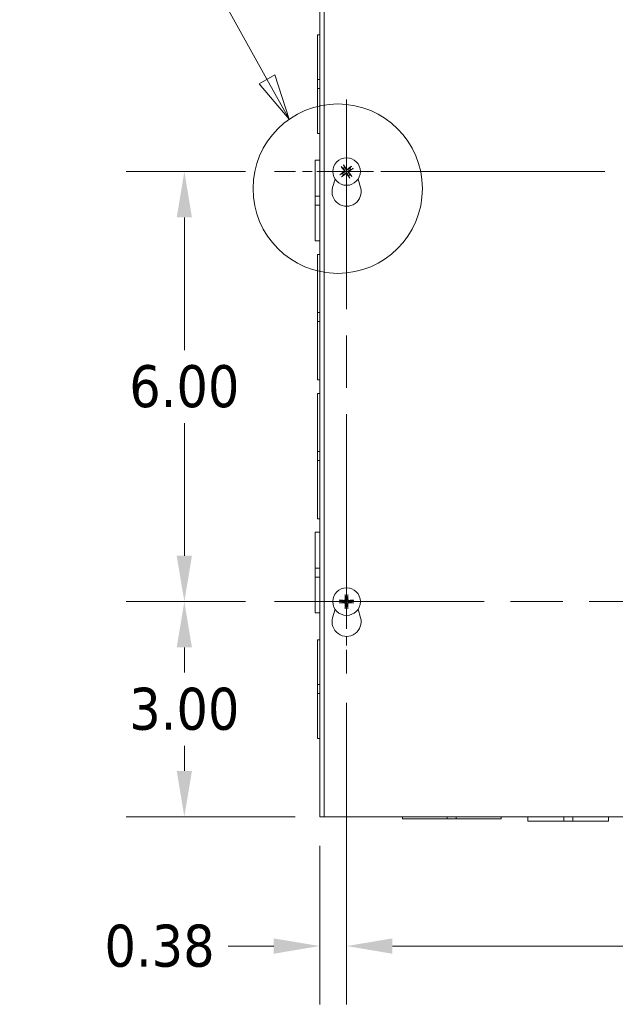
# Model space of a CAD drawing. Header units: inches. Extents: x 4 to 107, y 3 to 66.
# Tile 3 of 13: x 17.18 to 25.49, y 29.77 to 43.51. Entities that reach past the tile are written whole.
import ezdxf

# ---------------------------------------------------------------- set-up
doc = ezdxf.new("R2010")
doc.units = ezdxf.units.IN
doc.header["$LTSCALE"] = 6.5
doc.header["$MEASUREMENT"] = 0
doc.linetypes.add('CHAIN', pattern=[0.7087, 0.4724, -0.0591, 0.1181, -0.0591])
doc.linetypes.add('DOUBLE_DASH_CHAIN', pattern=[1.2403, 0.6614, -0.0827, 0.1654, -0.0827, 0.1654, -0.0827])
for name, color, linetype, lineweight in [('Center Mark (ANSI)', 7, 'Continuous', 5), ('Centerline (ANSI)', 7, 'Continuous', 5), ('Detail Boundary (ANSI)', 7, 'DOUBLE_DASH_CHAIN', 5), ('Dimension (ANSI)', 7, 'Continuous', 5), ('Visible (ANSI)', 7, 'Continuous', 5)]:
    doc.layers.add(name, color=color, linetype=linetype, lineweight=lineweight)
doc.styles.add('Label Text (ANSI)', font='tahoma.ttf')
doc.styles.add('ROMANS', font='tahoma.ttf')
doc.dimstyles.new('Default (ANSI)', dxfattribs={"dimscale": 6.5, "dimtxt": 0.09, "dimasz": 0.098425, "dimexe": 0.125, "dimexo": 0.0625, "dimgap": 0.031496, "dimtad": 0, "dimtih": 1, "dimtoh": 1, "dimrnd": 1e-08, "dimzin": 0, "dimdsep": 46, "dimtxsty": 'ROMANS', "dimcen": 0.09, "dimdle": 0.393701, "dimclrd": 256, "dimclre": 256, "dimclrt": 256, "dimadec": 0, "dimazin": 0, "dimtfac": 1.111111, "dimtofl": 0, "dimtmove": 0, "dimatfit": 3, "dimfxl": 0, "dimtolj": 1, "dimtzin": 0, "dimlwd": -1, "dimlwe": -1, "dimarcsym": 0})

# ---------------------------------------------------------------- blocks, each defined once
blk = doc.blocks.new('2dDetail0')
at = {"layer": 'Detail Boundary (ANSI)', "linetype": 'Continuous'}
for p, q in [((2.9243, 7.0149), (2.8258, 7.0149)), ((3.1741, 6.566), (2.9243, 7.0149)), ((3.1911, 6.5754), (3.1571, 6.5565)), ((3.2218, 6.4803), (3.1911, 6.5754)), ((3.1571, 6.5565), (3.2218, 6.4803)), ((3.1741, 6.566), (3.2218, 6.4803))]:
    blk.add_line(p, q, dxfattribs=at)
at = {"layer": 'Detail Boundary (ANSI)', "linetype": 'Continuous', "flags": 128}
blk.add_lwpolyline([(3.1571, 6.5565), (3.2218, 6.4803)], dxfattribs=at)
at = {"layer": 'Detail Boundary (ANSI)', "ltscale": 0.460554}
blk.add_circle((3.3259, 6.3312), 0.1818, dxfattribs=at)
at = {"layer": 'Detail Boundary (ANSI)'}
blk.add_solid([(3.1571, 6.5565), (3.2218, 6.4803), (3.1911, 6.5754), (3.1571, 6.5565)], dxfattribs=at)
at = {"layer": 'Detail Boundary (ANSI)', "insert": (2.6424, 6.9249), "char_height": 0.18, "attachment_point": 7, "style": 'Label Text (ANSI)'}
blk.add_mtext('A', dxfattribs=at)
blk = doc.blocks.new('*D35')
at = {"layer": 'Defpoints', "color": 0}
for p in [(20.738, 35.392), (19.479, 32.392), (21.43, 32.392)]:
    blk.add_point(p, dxfattribs=at)
at = {"layer": 'Dimension (ANSI)'}
for p, q in [((20.331, 35.392), (18.666, 35.392)), ((19.479, 34.752), (19.479, 34.401)), ((19.479, 33.031), (19.479, 33.382)), ((21.023, 32.392), (18.666, 32.392))]:
    blk.add_line(p, q, dxfattribs=at)
for points in [[(19.372, 34.752), (19.585, 34.752), (19.479, 35.392)], [(19.372, 33.031), (19.585, 33.031), (19.479, 32.392)]]:
    blk.add_solid(points, dxfattribs=at)
at = {"layer": 'Dimension (ANSI)', "insert": (19.479, 33.892), "char_height": 0.585, "attachment_point": 5, "style": 'ROMANS'}
blk.add_mtext('\\A1;3.00', dxfattribs=at)
blk = doc.blocks.new('*D36')
at = {"layer": 'Defpoints', "color": 0}
for p in [(20.738, 41.392), (19.479, 35.392), (20.738, 35.392)]:
    blk.add_point(p, dxfattribs=at)
at = {"layer": 'Dimension (ANSI)'}
for p, q in [((20.331, 41.392), (18.666, 41.392)), ((19.479, 40.752), (19.479, 38.901)), ((19.479, 36.031), (19.479, 37.882)), ((20.331, 35.392), (18.666, 35.392))]:
    blk.add_line(p, q, dxfattribs=at)
for points in [[(19.372, 40.752), (19.585, 40.752), (19.479, 41.392)], [(19.372, 36.031), (19.585, 36.031), (19.479, 35.392)]]:
    blk.add_solid(points, dxfattribs=at)
at = {"layer": 'Dimension (ANSI)', "insert": (19.479, 38.392), "char_height": 0.585, "attachment_point": 5, "style": 'ROMANS'}
blk.add_mtext('\\A1;6.00', dxfattribs=at)
blk = doc.blocks.new('*D37')
at = {"layer": 'Defpoints', "color": 0}
for p in [(21.742, 34.387), (21.367, 32.392), (21.367, 30.587)]:
    blk.add_point(p, dxfattribs=at)
at = {"layer": 'Dimension (ANSI)'}
for p, q in [((21.742, 33.981), (21.742, 29.774)), ((21.367, 31.985), (21.367, 29.774)), ((20.727, 30.587), (20.088, 30.587)), ((22.382, 30.587), (23.022, 30.587))]:
    blk.add_line(p, q, dxfattribs=at)
for points in [[(20.727, 30.694), (20.727, 30.48), (21.367, 30.587)], [(22.382, 30.694), (22.382, 30.48), (21.742, 30.587)]]:
    blk.add_solid(points, dxfattribs=at)
at = {"layer": 'Dimension (ANSI)', "insert": (19.133, 30.587), "char_height": 0.585, "attachment_point": 5, "style": 'ROMANS'}
blk.add_mtext('\\A1;0.38', dxfattribs=at)
blk = doc.blocks.new('*D38')
at = {"layer": 'Defpoints', "color": 0}
for p in [(21.742, 34.387), (33.117, 34.387), (33.117, 30.587)]:
    blk.add_point(p, dxfattribs=at)
at = {"layer": 'Dimension (ANSI)'}
for p, q in [((21.742, 33.981), (21.742, 29.774)), ((33.117, 33.981), (33.117, 29.774)), ((22.382, 30.587), (26.284, 30.587)), ((32.477, 30.587), (28.576, 30.587))]:
    blk.add_line(p, q, dxfattribs=at)
for points in [[(22.382, 30.694), (22.382, 30.48), (21.742, 30.587)], [(32.477, 30.694), (32.477, 30.48), (33.117, 30.587)]]:
    blk.add_solid(points, dxfattribs=at)
at = {"layer": 'Dimension (ANSI)', "insert": (27.43, 30.587), "char_height": 0.585, "attachment_point": 5, "style": 'ROMANS'}
blk.add_mtext('\\A1;11.38', dxfattribs=at)

msp = doc.modelspace()

# ---------------------------------------------------------------- linework, layer by layer
at = {"layer": 'Center Mark (ANSI)', "linetype": 'CHAIN', "ltscale": 0.1716}
for p, q in [((21.7422, 40.3871), (21.7422, 42.3961)), ((22.7467, 41.3916), (20.7377, 41.3916)), ((21.7422, 36.3961), (21.7422, 34.3871)), ((22.7467, 35.3916), (20.7377, 35.3916))]:
    msp.add_line(p, q, dxfattribs=at)
at = {"layer": 'Centerline (ANSI)', "linetype": 'CHAIN', "ltscale": 0.952448}
for p, q in [((21.7422, 42.3961), (21.7422, 34.3871)), ((34.1217, 41.3916), (20.7377, 41.3916)), ((20.7377, 35.3916), (34.1217, 35.3916))]:
    msp.add_line(p, q, dxfattribs=at)
at = {"layer": 'Visible (ANSI)'}
for p, q in [((21.3672, 32.3916), (21.3672, 44.3916)), ((21.4297, 32.3916), (21.4297, 44.3916)), ((21.3359, 42.6741), (21.3359, 43.2991)), ((21.3672, 43.2991), (21.3359, 43.2991)), ((21.3359, 42.6741), (21.3359, 42.5491)), ((21.3672, 42.6741), (21.3359, 42.6741)), ((21.3359, 41.9241), (21.3359, 42.5491)), ((21.3359, 42.5491), (21.3672, 42.5491)), ((21.3672, 41.9241), (21.3359, 41.9241)), ((21.3047, 41.0492), (21.3047, 41.5491)), ((21.3672, 41.5491), (21.3047, 41.5491)), ((21.6836, 41.3637), (21.6588, 41.3522)), ((21.674, 41.4537), (21.6944, 41.4354)), ((21.6801, 41.3234), (21.6983, 41.3438)), ((21.7142, 41.4501), (21.7028, 41.475)), ((21.8043, 41.4598), (21.786, 41.4394)), ((21.8104, 41.3295), (21.79, 41.3478)), ((21.8007, 41.4195), (21.8256, 41.431)), ((21.5472, 41.1669), (21.5816, 41.2863)), ((21.7701, 41.3331), (21.7816, 41.3082)), ((21.9027, 41.2863), (21.9372, 41.1669)), ((21.3047, 41.0492), (21.3047, 40.924)), ((21.3672, 41.0492), (21.3047, 41.0492)), ((21.3672, 40.924), (21.3047, 40.924)), ((21.3047, 40.4241), (21.3047, 40.924)), ((21.3672, 40.4241), (21.3047, 40.4241)), ((21.3359, 39.4241), (21.3359, 40.2366)), ((21.3672, 40.2366), (21.3359, 40.2366)), ((21.3359, 39.4241), (21.3359, 39.2991)), ((21.3672, 39.4241), (21.3359, 39.4241)), ((21.3359, 38.4866), (21.3359, 39.2991)), ((21.3359, 39.2991), (21.3672, 39.2991)), ((21.3672, 38.4866), (21.3359, 38.4866)), ((21.3359, 37.4841), (21.3359, 38.2966)), ((21.3672, 38.2966), (21.3359, 38.2966)), ((21.3359, 37.4841), (21.3359, 37.3591)), ((21.3672, 37.4841), (21.3359, 37.4841)), ((21.3359, 37.3591), (21.3672, 37.3591)), ((21.3359, 36.5466), (21.3359, 37.3591)), ((21.3672, 36.5466), (21.3359, 36.5466)), ((21.3047, 35.8592), (21.3047, 36.3591)), ((21.3672, 36.3591), (21.3047, 36.3591)), ((21.3047, 35.8592), (21.3047, 35.734)), ((21.3672, 35.8592), (21.3047, 35.8592)), ((21.3672, 35.734), (21.3047, 35.734)), ((21.3047, 35.2341), (21.3047, 35.734)), ((21.7243, 35.4821), (21.7298, 35.4553)), ((21.7545, 35.4553), (21.7601, 35.4821)), ((21.6785, 35.4039), (21.6517, 35.4095)), ((21.6517, 35.3737), (21.6785, 35.3792)), ((21.7298, 35.3279), (21.7243, 35.3011)), ((21.7601, 35.3011), (21.7545, 35.3279)), ((21.8327, 35.4095), (21.8058, 35.4039)), ((21.8058, 35.3792), (21.8327, 35.3737)), ((21.3672, 35.2341), (21.3047, 35.2341)), ((21.5472, 35.1669), (21.5816, 35.2863)), ((21.9027, 35.2863), (21.9372, 35.1669)), ((21.3359, 34.2341), (21.3359, 34.8591)), ((21.3672, 34.8591), (21.3359, 34.8591)), ((21.3359, 34.2341), (21.3359, 34.1091)), ((21.3672, 34.2341), (21.3359, 34.2341)), ((21.3359, 34.1091), (21.3672, 34.1091)), ((21.3359, 33.4841), (21.3359, 34.1091)), ((21.3672, 33.4841), (21.3359, 33.4841)), ((21.3672, 32.3916), (21.4297, 32.3916)), ((33.4297, 32.3916), (21.4297, 32.3916)), ((22.5222, 32.3916), (22.5222, 32.3603)), ((23.1471, 32.3603), (22.5222, 32.3603)), ((23.1471, 32.3603), (23.1471, 32.3916)), ((23.1471, 32.3603), (23.2721, 32.3603)), ((23.2721, 32.3603), (23.2721, 32.3916)), ((23.8972, 32.3603), (23.2721, 32.3603)), ((23.8972, 32.3916), (23.8972, 32.3603)), ((24.2722, 32.3916), (24.2722, 32.3291)), ((24.7721, 32.3291), (24.2722, 32.3291)), ((24.7721, 32.3916), (24.7721, 32.3291)), ((24.7721, 32.3291), (24.8971, 32.3291)), ((24.8971, 32.3916), (24.8971, 32.3291)), ((25.3972, 32.3291), (24.8971, 32.3291)), ((25.3972, 32.3916), (25.3972, 32.3291))]:
    msp.add_line(p, q, dxfattribs=at)
for centre in [(21.7422, 41.3916), (21.7422, 35.3916)]:
    msp.add_circle(centre, 0.192, dxfattribs=at)
for centre, radius, start, end in [((21.7422, 41.3916), 0.0649, 205.51856, 227.47432), ((21.7422, 41.3916), 0.0649, 115.51856, 137.47432), ((21.7422, 41.3916), 0.0649, 295.51856, 317.47432), ((21.7422, 41.3916), 0.0649, 25.51856, 47.47432), ((21.7422, 41.1106), 0.203, 163.88417, 16.11583), ((21.7422, 35.3916), 0.0649, 79.02212, 100.97788), ((21.7422, 35.3916), 0.0649, 169.02212, 190.97788), ((21.7422, 35.3916), 0.0649, 259.02212, 280.97788), ((21.7422, 35.3916), 0.0649, 349.02212, 10.97788), ((21.7422, 35.1106), 0.203, 163.88417, 16.11583)]:
    msp.add_arc(centre, radius, start, end, dxfattribs=at)
for centre, major_axis, start_param, end_param in [((21.7384, 41.389), (-0.1453, 0.2083), 4.8397556, 5.1243436), ((21.7448, 41.3878), (-0.2083, -0.1453), 4.8397556, 5.1243436), ((21.7458, 41.3944), (0.1567, -0.1998), 4.3004343, 4.5850223), ((21.7393, 41.3952), (0.1998, 0.1567), 4.3004343, 4.5850223), ((21.7459, 41.3942), (0.1453, -0.2083), 4.8397556, 5.1243436), ((21.745, 41.388), (-0.1998, -0.1567), 4.3004343, 4.5850223), ((21.7386, 41.3888), (-0.1567, 0.1998), 4.3004343, 4.5850223), ((21.7396, 41.3954), (0.2083, 0.1453), 4.8397556, 5.1243436), ((21.7468, 35.3917), (0.0071, -0.2539), 4.3004343, 4.5850223), ((21.7376, 35.3917), (0.0071, 0.2539), 4.8397556, 5.1243436), ((21.742, 35.387), (-0.2539, 0.0071), 4.8397556, 5.1243436), ((21.742, 35.3962), (0.2539, 0.0071), 4.3004343, 4.5850223), ((21.7468, 35.3915), (-0.0071, -0.2539), 4.8397556, 5.1243436), ((21.7376, 35.3915), (-0.0071, 0.2539), 4.3004343, 4.5850223), ((21.7423, 35.387), (-0.2539, -0.0071), 4.3004343, 4.5850223), ((21.7423, 35.3962), (0.2539, -0.0071), 4.8397556, 5.1243436)]:
    msp.add_ellipse(centre, major_axis=major_axis, ratio=0.0871557, start_param=start_param, end_param=end_param, dxfattribs=at)
for points, knots in [([(21.6969, 41.484), (21.6969, 41.4839), (21.697, 41.4839), (21.6976, 41.4831), (21.6983, 41.4821), (21.6995, 41.4804), (21.7001, 41.4794), (21.7012, 41.4778), (21.7017, 41.477), (21.7023, 41.4758), (21.7026, 41.4753), (21.7028, 41.475)], [0.022881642, 0.022881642, 0.022881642, 0.022881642, 0.02337727, 0.02337727, 0.03121301, 0.03121301, 0.039042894, 0.039042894, 0.046782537, 0.046782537, 0.053048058, 0.053048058, 0.053048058, 0.053048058]), ([(21.6498, 41.3463), (21.6498, 41.3463), (21.6499, 41.3464), (21.6507, 41.347), (21.6517, 41.3477), (21.6534, 41.3489), (21.6544, 41.3496), (21.656, 41.3506), (21.6568, 41.3511), (21.6579, 41.3518), (21.6584, 41.352), (21.6588, 41.3522)], [0.022881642, 0.022881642, 0.022881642, 0.022881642, 0.02337727, 0.02337727, 0.03121301, 0.03121301, 0.039042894, 0.039042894, 0.046782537, 0.046782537, 0.053048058, 0.053048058, 0.053048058, 0.053048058]), ([(21.674, 41.4537), (21.6737, 41.4539), (21.6733, 41.4543), (21.6724, 41.4553), (21.6717, 41.456), (21.6705, 41.4575), (21.6697, 41.4584), (21.6685, 41.46), (21.6677, 41.461), (21.6671, 41.4618), (21.6671, 41.4619), (21.6671, 41.4619)], [0.071294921, 0.071294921, 0.071294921, 0.071294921, 0.077560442, 0.077560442, 0.085300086, 0.085300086, 0.09312997, 0.09312997, 0.100965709, 0.100965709, 0.101461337, 0.101461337, 0.101461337, 0.101461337]), ([(21.7086, 41.4063), (21.7096, 41.405), (21.7104, 41.4034), (21.7113, 41.4), (21.7114, 41.3982), (21.711, 41.395), (21.7105, 41.3933), (21.7088, 41.3902), (21.7076, 41.3889), (21.7062, 41.3877), (21.706, 41.3875), (21.7058, 41.3874)], [0, 0, 0, 0, 0.012558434, 0.012558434, 0.025116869, 0.025116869, 0.037659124, 0.037659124, 0.050201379, 0.050201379, 0.052067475, 0.052067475, 0.052067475, 0.052067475]), ([(21.7151, 41.4114), (21.7167, 41.4096), (21.7179, 41.4074), (21.7193, 41.4038), (21.7198, 41.4021), (21.7202, 41.3985), (21.7202, 41.3966), (21.7197, 41.3932), (21.7192, 41.3914), (21.7177, 41.3881), (21.7168, 41.3866), (21.7144, 41.3836), (21.7125, 41.3819), (21.7105, 41.3806)], [0.235993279, 0.235993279, 0.235993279, 0.235993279, 0.254932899, 0.254932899, 0.268112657, 0.268112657, 0.281292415, 0.281292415, 0.294472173, 0.294472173, 0.307651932, 0.307651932, 0.326591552, 0.326591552, 0.326591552, 0.326591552]), ([(21.7224, 41.3645), (21.7242, 41.3661), (21.7264, 41.3674), (21.73, 41.3688), (21.7317, 41.3692), (21.7353, 41.3697), (21.7371, 41.3696), (21.7406, 41.3691), (21.7423, 41.3686), (21.7456, 41.3671), (21.7472, 41.3662), (21.7502, 41.3638), (21.7519, 41.3619), (21.7532, 41.3599)], [0.235993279, 0.235993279, 0.235993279, 0.235993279, 0.254932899, 0.254932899, 0.268112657, 0.268112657, 0.281292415, 0.281292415, 0.294472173, 0.294472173, 0.307651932, 0.307651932, 0.326591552, 0.326591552, 0.326591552, 0.326591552]), ([(21.7275, 41.358), (21.7288, 41.359), (21.7304, 41.3598), (21.7338, 41.3607), (21.7355, 41.3609), (21.7388, 41.3605), (21.7405, 41.3599), (21.7436, 41.3582), (21.7449, 41.3571), (21.7461, 41.3556), (21.7462, 41.3554), (21.7464, 41.3552)], [0, 0, 0, 0, 0.012558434, 0.012558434, 0.025116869, 0.025116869, 0.037659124, 0.037659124, 0.050201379, 0.050201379, 0.052067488, 0.052067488, 0.052067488, 0.052067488]), ([(21.7619, 41.4187), (21.7601, 41.4171), (21.758, 41.4158), (21.7544, 41.4144), (21.7526, 41.414), (21.7491, 41.4135), (21.7472, 41.4136), (21.7438, 41.4141), (21.742, 41.4146), (21.7387, 41.4161), (21.7372, 41.417), (21.7341, 41.4194), (21.7325, 41.4212), (21.7312, 41.4233)], [0.235993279, 0.235993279, 0.235993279, 0.235993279, 0.254932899, 0.254932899, 0.268112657, 0.268112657, 0.281292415, 0.281292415, 0.294472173, 0.294472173, 0.307651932, 0.307651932, 0.326591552, 0.326591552, 0.326591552, 0.326591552]), ([(21.7568, 41.4252), (21.7555, 41.4242), (21.754, 41.4234), (21.7506, 41.4224), (21.7488, 41.4223), (21.7455, 41.4227), (21.7438, 41.4233), (21.7408, 41.425), (21.7394, 41.4261), (21.7383, 41.4276), (21.7381, 41.4278), (21.738, 41.428)], [0, 0, 0, 0, 0.01255561, 0.01255561, 0.02511122, 0.02511122, 0.037656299, 0.037656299, 0.050201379, 0.050201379, 0.052067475, 0.052067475, 0.052067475, 0.052067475]), ([(21.7692, 41.3718), (21.7677, 41.3736), (21.7664, 41.3758), (21.765, 41.3794), (21.7645, 41.3811), (21.7641, 41.3847), (21.7642, 41.3866), (21.7647, 41.39), (21.7652, 41.3918), (21.7666, 41.3951), (21.7676, 41.3966), (21.77, 41.3996), (21.7718, 41.4013), (21.7738, 41.4026)], [0.235993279, 0.235993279, 0.235993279, 0.235993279, 0.254932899, 0.254932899, 0.268112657, 0.268112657, 0.281292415, 0.281292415, 0.294472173, 0.294472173, 0.307651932, 0.307651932, 0.326591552, 0.326591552, 0.326591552, 0.326591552]), ([(21.7758, 41.3769), (21.7748, 41.3782), (21.7739, 41.3798), (21.773, 41.3832), (21.7729, 41.385), (21.7733, 41.3882), (21.7738, 41.3899), (21.7755, 41.393), (21.7767, 41.3943), (21.7782, 41.3955), (21.7784, 41.3957), (21.7786, 41.3958)], [0, 0, 0, 0, 0.012558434, 0.012558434, 0.025116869, 0.025116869, 0.037659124, 0.037659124, 0.050201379, 0.050201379, 0.052067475, 0.052067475, 0.052067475, 0.052067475]), ([(21.8043, 41.4598), (21.8045, 41.4601), (21.8049, 41.4605), (21.8059, 41.4614), (21.8066, 41.4621), (21.8081, 41.4633), (21.809, 41.464), (21.8106, 41.4653), (21.8116, 41.466), (21.8124, 41.4666), (21.8125, 41.4667), (21.8125, 41.4667)], [0.071294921, 0.071294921, 0.071294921, 0.071294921, 0.077560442, 0.077560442, 0.085300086, 0.085300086, 0.09312997, 0.09312997, 0.100965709, 0.100965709, 0.101461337, 0.101461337, 0.101461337, 0.101461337]), ([(21.8346, 41.4369), (21.8345, 41.4368), (21.8345, 41.4368), (21.8337, 41.4362), (21.8327, 41.4355), (21.831, 41.4343), (21.83, 41.4336), (21.8284, 41.4326), (21.8275, 41.4321), (21.8264, 41.4314), (21.8259, 41.4312), (21.8256, 41.431)], [0.022881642, 0.022881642, 0.022881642, 0.022881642, 0.02337727, 0.02337727, 0.03121301, 0.03121301, 0.039042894, 0.039042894, 0.046782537, 0.046782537, 0.053048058, 0.053048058, 0.053048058, 0.053048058]), ([(21.6801, 41.3234), (21.6798, 41.3231), (21.6794, 41.3227), (21.6785, 41.3218), (21.6777, 41.3211), (21.6763, 41.3199), (21.6753, 41.3192), (21.6737, 41.3179), (21.6728, 41.3172), (21.6719, 41.3166), (21.6719, 41.3165), (21.6718, 41.3165)], [0.071294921, 0.071294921, 0.071294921, 0.071294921, 0.077560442, 0.077560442, 0.085300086, 0.085300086, 0.09312997, 0.09312997, 0.100965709, 0.100965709, 0.101461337, 0.101461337, 0.101461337, 0.101461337]), ([(21.7875, 41.2992), (21.7874, 41.2993), (21.7874, 41.2993), (21.7868, 41.3001), (21.7861, 41.3011), (21.7849, 41.3028), (21.7842, 41.3038), (21.7832, 41.3054), (21.7827, 41.3062), (21.782, 41.3074), (21.7818, 41.3079), (21.7816, 41.3082)], [0.022881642, 0.022881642, 0.022881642, 0.022881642, 0.02337727, 0.02337727, 0.03121301, 0.03121301, 0.039042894, 0.039042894, 0.046782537, 0.046782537, 0.053048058, 0.053048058, 0.053048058, 0.053048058]), ([(21.8104, 41.3295), (21.8107, 41.3293), (21.8111, 41.3289), (21.812, 41.3279), (21.8126, 41.3272), (21.8138, 41.3257), (21.8146, 41.3248), (21.8159, 41.3232), (21.8166, 41.3222), (21.8172, 41.3214), (21.8172, 41.3213), (21.8173, 41.3213)], [0.071294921, 0.071294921, 0.071294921, 0.071294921, 0.077560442, 0.077560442, 0.085300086, 0.085300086, 0.09312997, 0.09312997, 0.100965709, 0.100965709, 0.101461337, 0.101461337, 0.101461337, 0.101461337]), ([(21.7243, 35.4821), (21.7242, 35.4825), (21.7241, 35.483), (21.724, 35.4843), (21.7239, 35.4853), (21.7237, 35.4872), (21.7237, 35.4884), (21.7236, 35.4905), (21.7236, 35.4917), (21.7236, 35.4927), (21.7236, 35.4927), (21.7236, 35.4928)], [0.071294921, 0.071294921, 0.071294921, 0.071294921, 0.077560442, 0.077560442, 0.085300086, 0.085300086, 0.09312997, 0.09312997, 0.100965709, 0.100965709, 0.101461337, 0.101461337, 0.101461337, 0.101461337]), ([(21.7607, 35.4928), (21.7607, 35.4927), (21.7607, 35.4927), (21.7607, 35.4917), (21.7607, 35.4905), (21.7607, 35.4884), (21.7606, 35.4872), (21.7605, 35.4853), (21.7604, 35.4843), (21.7602, 35.483), (21.7602, 35.4825), (21.7601, 35.4821)], [0.022881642, 0.022881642, 0.022881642, 0.022881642, 0.02337727, 0.02337727, 0.03121301, 0.03121301, 0.039042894, 0.039042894, 0.046782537, 0.046782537, 0.053048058, 0.053048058, 0.053048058, 0.053048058]), ([(21.641, 35.4101), (21.641, 35.4101), (21.6411, 35.4101), (21.6421, 35.4102), (21.6433, 35.4101), (21.6454, 35.4101), (21.6466, 35.41), (21.6485, 35.4099), (21.6495, 35.4098), (21.6508, 35.4097), (21.6513, 35.4096), (21.6517, 35.4095)], [0.022881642, 0.022881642, 0.022881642, 0.022881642, 0.02337727, 0.02337727, 0.03121301, 0.03121301, 0.039042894, 0.039042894, 0.046782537, 0.046782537, 0.053048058, 0.053048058, 0.053048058, 0.053048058]), ([(21.6517, 35.3737), (21.6513, 35.3736), (21.6508, 35.3735), (21.6495, 35.3734), (21.6485, 35.3733), (21.6466, 35.3732), (21.6454, 35.3731), (21.6433, 35.3731), (21.6421, 35.373), (21.6411, 35.3731), (21.641, 35.3731), (21.641, 35.3731)], [0.071294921, 0.071294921, 0.071294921, 0.071294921, 0.077560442, 0.077560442, 0.085300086, 0.085300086, 0.09312997, 0.09312997, 0.100965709, 0.100965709, 0.101461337, 0.101461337, 0.101461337, 0.101461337]), ([(21.7322, 35.4236), (21.7323, 35.4212), (21.7321, 35.4187), (21.7311, 35.415), (21.7304, 35.4133), (21.7286, 35.4102), (21.7275, 35.4087), (21.7251, 35.4063), (21.7236, 35.4051), (21.7204, 35.4034), (21.7188, 35.4027), (21.715, 35.4017), (21.7126, 35.4014), (21.7102, 35.4016)], [0.235993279, 0.235993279, 0.235993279, 0.235993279, 0.254932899, 0.254932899, 0.268112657, 0.268112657, 0.281292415, 0.281292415, 0.294472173, 0.294472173, 0.307651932, 0.307651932, 0.326591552, 0.326591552, 0.326591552, 0.326591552]), ([(21.7102, 35.3816), (21.7126, 35.3818), (21.715, 35.3815), (21.7188, 35.3805), (21.7204, 35.3798), (21.7236, 35.3781), (21.7251, 35.3769), (21.7275, 35.3745), (21.7286, 35.373), (21.7304, 35.3699), (21.7311, 35.3682), (21.7321, 35.3645), (21.7323, 35.362), (21.7322, 35.3596)], [0.235993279, 0.235993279, 0.235993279, 0.235993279, 0.254932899, 0.254932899, 0.268112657, 0.268112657, 0.281292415, 0.281292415, 0.294472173, 0.294472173, 0.307651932, 0.307651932, 0.326591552, 0.326591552, 0.326591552, 0.326591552]), ([(21.7239, 35.4234), (21.7239, 35.4217), (21.7236, 35.42), (21.7224, 35.4167), (21.7214, 35.4152), (21.7191, 35.4128), (21.7177, 35.4118), (21.7145, 35.4103), (21.7128, 35.4099), (21.7109, 35.4099), (21.7107, 35.4099), (21.7104, 35.4099)], [0, 0, 0, 0, 0.012558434, 0.012558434, 0.025116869, 0.025116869, 0.037659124, 0.037659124, 0.050201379, 0.050201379, 0.052067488, 0.052067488, 0.052067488, 0.052067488]), ([(21.7104, 35.3733), (21.7121, 35.3734), (21.7138, 35.3731), (21.7171, 35.3718), (21.7186, 35.3708), (21.721, 35.3686), (21.722, 35.3671), (21.7234, 35.3639), (21.7238, 35.3622), (21.7239, 35.3603), (21.7239, 35.3601), (21.7239, 35.3598)], [0, 0, 0, 0, 0.012558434, 0.012558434, 0.025116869, 0.025116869, 0.037659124, 0.037659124, 0.050201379, 0.050201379, 0.052067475, 0.052067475, 0.052067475, 0.052067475]), ([(21.7236, 35.2904), (21.7236, 35.2905), (21.7236, 35.2905), (21.7236, 35.2915), (21.7236, 35.2927), (21.7237, 35.2948), (21.7237, 35.296), (21.7239, 35.2979), (21.724, 35.2989), (21.7241, 35.3002), (21.7242, 35.3007), (21.7243, 35.3011)], [0.022881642, 0.022881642, 0.022881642, 0.022881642, 0.02337727, 0.02337727, 0.03121301, 0.03121301, 0.039042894, 0.039042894, 0.046782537, 0.046782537, 0.053048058, 0.053048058, 0.053048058, 0.053048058]), ([(21.7742, 35.4016), (21.7718, 35.4014), (21.7693, 35.4017), (21.7656, 35.4027), (21.7639, 35.4034), (21.7608, 35.4051), (21.7593, 35.4063), (21.7569, 35.4087), (21.7557, 35.4102), (21.7539, 35.4133), (21.7533, 35.415), (21.7523, 35.4187), (21.752, 35.4212), (21.7522, 35.4236)], [0.235993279, 0.235993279, 0.235993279, 0.235993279, 0.254932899, 0.254932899, 0.268112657, 0.268112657, 0.281292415, 0.281292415, 0.294472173, 0.294472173, 0.307651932, 0.307651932, 0.326591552, 0.326591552, 0.326591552, 0.326591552]), ([(21.7522, 35.3596), (21.752, 35.362), (21.7523, 35.3645), (21.7533, 35.3682), (21.7539, 35.3699), (21.7557, 35.373), (21.7569, 35.3745), (21.7593, 35.3769), (21.7608, 35.3781), (21.7639, 35.3798), (21.7656, 35.3805), (21.7693, 35.3815), (21.7718, 35.3818), (21.7742, 35.3816)], [0.235993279, 0.235993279, 0.235993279, 0.235993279, 0.254932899, 0.254932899, 0.268112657, 0.268112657, 0.281292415, 0.281292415, 0.294472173, 0.294472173, 0.307651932, 0.307651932, 0.326591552, 0.326591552, 0.326591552, 0.326591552]), ([(21.7601, 35.3011), (21.7602, 35.3007), (21.7602, 35.3002), (21.7604, 35.2989), (21.7605, 35.2979), (21.7606, 35.296), (21.7607, 35.2948), (21.7607, 35.2927), (21.7607, 35.2915), (21.7607, 35.2905), (21.7607, 35.2905), (21.7607, 35.2904)], [0.071294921, 0.071294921, 0.071294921, 0.071294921, 0.077560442, 0.077560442, 0.085300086, 0.085300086, 0.09312997, 0.09312997, 0.100965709, 0.100965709, 0.101461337, 0.101461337, 0.101461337, 0.101461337]), ([(21.7739, 35.4099), (21.7723, 35.4098), (21.7705, 35.4101), (21.7673, 35.4114), (21.7658, 35.4124), (21.7634, 35.4146), (21.7623, 35.4161), (21.7609, 35.4193), (21.7605, 35.421), (21.7604, 35.4229), (21.7604, 35.4231), (21.7604, 35.4234)], [0, 0, 0, 0, 0.012558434, 0.012558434, 0.025116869, 0.025116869, 0.037659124, 0.037659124, 0.050201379, 0.050201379, 0.052067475, 0.052067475, 0.052067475, 0.052067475]), ([(21.7604, 35.3598), (21.7604, 35.3615), (21.7607, 35.3632), (21.762, 35.3665), (21.7629, 35.368), (21.7652, 35.3704), (21.7666, 35.3714), (21.7698, 35.3729), (21.7716, 35.3733), (21.7734, 35.3733), (21.7737, 35.3733), (21.7739, 35.3733)], [0, 0, 0, 0, 0.01255561, 0.01255561, 0.02511122, 0.02511122, 0.037656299, 0.037656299, 0.050201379, 0.050201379, 0.052067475, 0.052067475, 0.052067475, 0.052067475]), ([(21.8327, 35.4095), (21.833, 35.4096), (21.8336, 35.4097), (21.8349, 35.4098), (21.8359, 35.4099), (21.8378, 35.41), (21.839, 35.4101), (21.841, 35.4101), (21.8422, 35.4102), (21.8433, 35.4101), (21.8433, 35.4101), (21.8434, 35.4101)], [0.071294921, 0.071294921, 0.071294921, 0.071294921, 0.077560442, 0.077560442, 0.085300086, 0.085300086, 0.09312997, 0.09312997, 0.100965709, 0.100965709, 0.101461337, 0.101461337, 0.101461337, 0.101461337]), ([(21.8434, 35.3731), (21.8433, 35.3731), (21.8433, 35.3731), (21.8422, 35.373), (21.841, 35.3731), (21.839, 35.3731), (21.8378, 35.3732), (21.8359, 35.3733), (21.8349, 35.3734), (21.8336, 35.3735), (21.833, 35.3736), (21.8327, 35.3737)], [0.022881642, 0.022881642, 0.022881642, 0.022881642, 0.02337727, 0.02337727, 0.03121301, 0.03121301, 0.039042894, 0.039042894, 0.046782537, 0.046782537, 0.053048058, 0.053048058, 0.053048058, 0.053048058])]:
    msp.add_open_spline(points, degree=3, knots=knots, dxfattribs=at)
for points, weights in [([(21.7105, 41.3806), (21.7014, 41.3749), (21.6836, 41.3637)], [1.76946736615, 1.40669277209, 1]), ([(21.6944, 41.4354), (21.7081, 41.4195), (21.7151, 41.4114)], [1, 1.40669277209, 1.76946736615]), ([(21.6983, 41.3438), (21.7142, 41.3575), (21.7224, 41.3645)], [1, 1.40669277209, 1.76946736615]), ([(21.7312, 41.4233), (21.7254, 41.4324), (21.7142, 41.4501)], [1.76946736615, 1.40669277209, 1]), ([(21.7532, 41.3599), (21.7589, 41.3508), (21.7701, 41.3331)], [1.76946736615, 1.40669277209, 1]), ([(21.786, 41.4394), (21.7701, 41.4257), (21.7619, 41.4187)], [1, 1.40669277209, 1.76946736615]), ([(21.79, 41.3478), (21.7763, 41.3637), (21.7692, 41.3718)], [1, 1.40669277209, 1.76946736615]), ([(21.7738, 41.4026), (21.783, 41.4083), (21.8007, 41.4195)], [1.76946736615, 1.40669277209, 1]), ([(21.7298, 35.4553), (21.7314, 35.4343), (21.7322, 35.4236)], [1, 1.40669277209, 1.76946736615]), ([(21.7522, 35.4236), (21.753, 35.4343), (21.7545, 35.4553)], [1.76946736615, 1.40669277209, 1]), ([(21.7102, 35.4016), (21.6994, 35.4024), (21.6785, 35.4039)], [1.76946736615, 1.40669277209, 1]), ([(21.6785, 35.3792), (21.6994, 35.3808), (21.7102, 35.3816)], [1, 1.40669277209, 1.76946736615]), ([(21.7322, 35.3596), (21.7314, 35.3489), (21.7298, 35.3279)], [1.76946736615, 1.40669277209, 1]), ([(21.7545, 35.3279), (21.753, 35.3489), (21.7522, 35.3596)], [1, 1.40669277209, 1.76946736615]), ([(21.8058, 35.4039), (21.7849, 35.4024), (21.7742, 35.4016)], [1, 1.40669277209, 1.76946736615]), ([(21.7742, 35.3816), (21.7849, 35.3808), (21.8058, 35.3792)], [1.76946736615, 1.40669277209, 1])]:
    msp.add_rational_spline(points, weights, degree=2, dxfattribs=at)

# ---------------------------------------------------------------- block references
at = {"layer": 'Detail Boundary (ANSI)', "xscale": 6.5, "yscale": 6.5, "zscale": 6.5}
msp.add_blockref('2dDetail0', (0, 0), dxfattribs=at)

# ---------------------------------------------------------------- dimensions: what is measured, and where the dimension line sits
at = {"layer": 'Dimension (ANSI)'}
for base, p1, p2, angle, override, picture, middle in [((19.4786, 35.3916), (20.7377, 41.3916), (20.7377, 35.3916), 90, {"dimdec": 2, "dimtp": 0, "dimtm": 0, "dimtdec": 2, "dimatfit": 1}, '*D36', (19.4786, 38.3916)), ((19.4786, 32.3916), (20.7377, 35.3916), (21.4297, 32.3916), 90, {"dimdec": 2, "dimtp": 0, "dimtm": 0, "dimtdec": 2, "dimatfit": 1}, '*D35', (19.4786, 33.8916)), ((33.117174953, 30.5869169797), (21.742174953, 34.3870990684), (33.117174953, 34.3870990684), 180, {"dimtih": 0, "dimtoh": 0, "dimdec": 2, "dimtp": 0, "dimtm": 0, "dimtdec": 2, "dimatfit": 1}, '*D38', (27.429674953, 30.5869169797))]:
    dim = msp.add_linear_dim(base=base, p1=p1, p2=p2, angle=angle, dimstyle='Default (ANSI)', override=override, dxfattribs=at)
    dim.commit()
    dim.dimension.update_dxf_attribs({"geometry": picture, "text_midpoint": middle, "dimtype": 160})
dim = msp.add_linear_dim(base=(21.367174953, 30.5869169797), p1=(21.742174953, 34.3870990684), p2=(21.367174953, 32.3915990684), dimstyle='Default (ANSI)', override={"dimtih": 0, "dimtoh": 0, "dimdec": 2, "dimtp": 0, "dimtm": 0, "dimtdec": 2, "dimatfit": 1}, dxfattribs=at)
dim.commit()
dim.dimension.update_dxf_attribs({"geometry": '*D37', "text_midpoint": (19.1331094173, 30.5869169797), "dimtype": 160})

doc.saveas('drawing.dxf')
